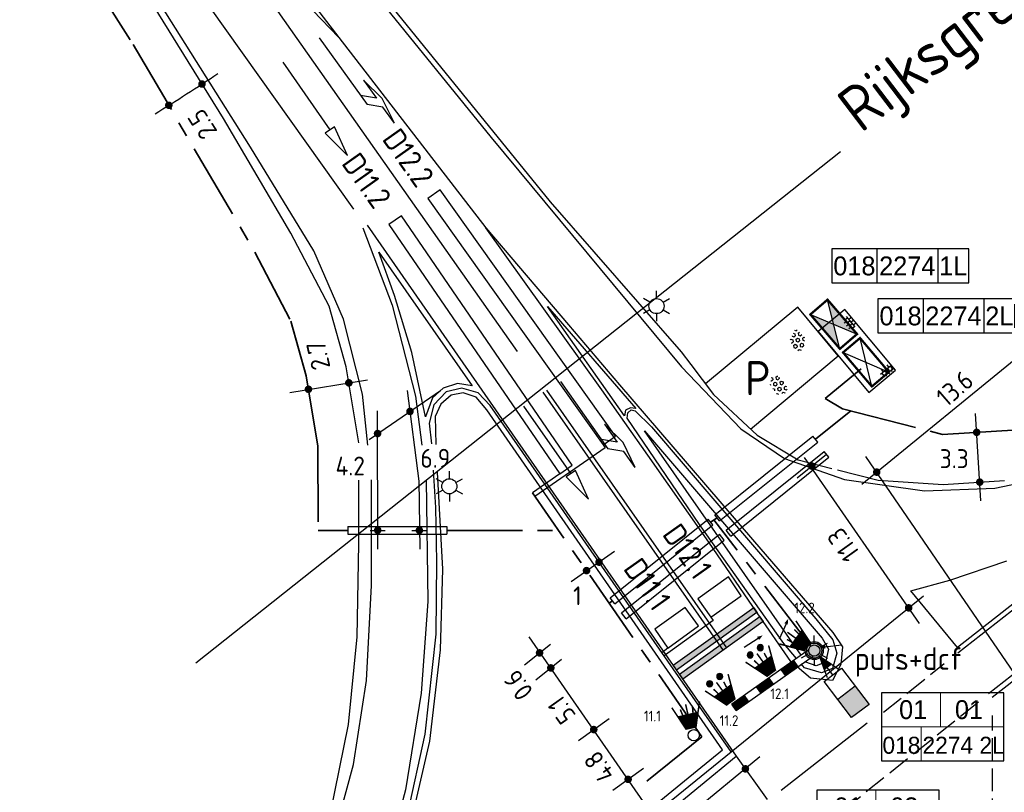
# Model space of a CAD drawing. Extents: x 237360 to 238772, y 446460 to 447476.
# Tile 6 of 14: x 238013 to 238144, y 447107 to 447209. Entities that reach past the tile are written whole.
import ezdxf
from ezdxf.enums import TextEntityAlignment as Align

# ---------------------------------------------------------------- set-up
doc = ezdxf.new("R2010")
doc.units = 0
doc.header["$MEASUREMENT"] = 0
doc.linetypes.add('VERFSTIP', pattern=[4, 3, -1])
doc.linetypes.add('VRI', pattern=[16, 10, -2, 2, -2])
doc.layers.get('0').update_dxf_attribs({"linetype": 'CONTINUOUS'})
doc.layers.add('kl-bs-bm_1000', color=8, linetype='CONTINUOUS', lineweight=25)
for name, color, linetype in [('kl-bs-ovkast', 12, 'CONTINUOUS'), ('kl-bs-vrikabel', 30, 'VRI'), ('kl-bs-vrikast', 34, 'CONTINUOUS'), ('kl-bs-vrilus', 34, 'CONTINUOUS'), ('kl-bs-vrimast', 34, 'CONTINUOUS'), ('kl-bs-vrimeubilair', 30, 'CONTINUOUS'), ('kl-bs-vrimntlbuis', 34, 'CONTINUOUS'), ('MAATVOERING', 252, 'CONTINUOUS'), ('MDI-XX-BANDEN', 253, 'CONTINUOUS'), ('MDI-XX-MARKERING', 253, 'CONTINUOUS'), ('MDI-XX-TERREINAFSCH', 253, 'CONTINUOUS'), ('MDI-XX-VERLICHTING', 2, 'CONTINUOUS'), ('MEUBILAIR', 7, 'CONTINUOUS')]:
    doc.layers.add(name, color=color, linetype=linetype)
doc.styles.add('ISO', font='ISO.shx', dxfattribs={"height": 0.7})
doc.styles.add('RTW_ISO', font='iso-rtw.shx')

# ---------------------------------------------------------------- blocks, each defined once
blk = doc.blocks.new('PIJLL')
at = {"layer": 'MDI-XX-MARKERING'}
for p, q in [((5.7, 1.05), (4, 0.75)), ((4, 0.75), (5.45, 0.75)), ((5.45, 0.75), (4.7, 0)), ((6.2, 0.75), (5.45, 0)), ((7.5, 0.75), (5.7, 1.05)), ((7.5, 0.75), (6.2, 0.75)), ((0, 0), (5.45, 0))]:
    blk.add_line(p, q, dxfattribs=at)
blk = doc.blocks.new('PIJL')
at = {"layer": 'MDI-XX-MARKERING'}
for p, q in [((0, 0), (5.45, 0)), ((7.5, 0), (5.45, 0.375)), ((5.45, 0.375), (5.45, -0.375)), ((5.45, -0.375), (7.5, 0))]:
    blk.add_line(p, q, dxfattribs=at)
blk = doc.blocks.new('*X8')
at = {"color": 0}
for p, q in [((237869.038, 446964), (237869.927, 446964)), ((237869.038, 446963.76), (237869.927, 446963.76)), ((237869.16, 446963.76), (237869.16, 446964)), ((237869.28, 446964), (237869.28, 446964.202)), ((237869.28, 446963.627), (237869.28, 446963.76)), ((237869.4, 446963.76), (237869.4, 446964)), ((237869.52, 446964), (237869.52, 446964.202)), ((237869.52, 446963.627), (237869.52, 446963.76)), ((237869.64, 446963.76), (237869.64, 446964)), ((237869.76, 446964), (237869.76, 446964.202)), ((237869.76, 446963.627), (237869.76, 446963.76)), ((237869.88, 446963.76), (237869.88, 446964))]:
    blk.add_line(p, q, dxfattribs=at)
blk = doc.blocks.new('*X7')
at = {"color": 0}
for p, q in [((390.5, 402.24), (391.5, 402.24)), ((390.5, 402.23), (391.5, 402.23)), ((390.5, 402.22), (391.5, 402.22)), ((390.5, 402.21), (391.5, 402.21)), ((390.5, 402.2), (391.5, 402.2)), ((390.5, 402.19), (391.5, 402.19)), ((390.5, 402.18), (391.5, 402.18)), ((390.5, 402.17), (391.5, 402.17)), ((390.5, 402.16), (391.5, 402.16)), ((390.5, 402.15), (391.5, 402.15)), ((390.5, 402.14), (391.5, 402.14)), ((390.5, 402.13), (391.5, 402.13)), ((390.5, 402.12), (391.5, 402.12)), ((390.5, 402.11), (391.5, 402.11)), ((390.5, 402.1), (391.5, 402.1)), ((390.5, 402.09), (391.5, 402.09)), ((390.5, 402.08), (391.5, 402.08)), ((390.5, 402.07), (391.5, 402.07)), ((390.5, 402.06), (391.5, 402.06)), ((390.5, 402.05), (391.5, 402.05)), ((390.5, 402.04), (391.5, 402.04)), ((390.5, 402.03), (391.5, 402.03)), ((390.5, 402.02), (391.5, 402.02)), ((392.5, 402.24), (393.5, 402.24)), ((392.5, 402.23), (393.5, 402.23)), ((392.5, 402.22), (393.5, 402.22)), ((392.5, 402.21), (393.5, 402.21)), ((392.5, 402.2), (393.5, 402.2)), ((392.5, 402.19), (393.5, 402.19)), ((392.5, 402.18), (393.5, 402.18)), ((392.5, 402.17), (393.5, 402.17)), ((392.5, 402.16), (393.5, 402.16)), ((392.5, 402.15), (393.5, 402.15)), ((392.5, 402.14), (393.5, 402.14)), ((392.5, 402.13), (393.5, 402.13)), ((392.5, 402.12), (393.5, 402.12)), ((392.5, 402.11), (393.5, 402.11)), ((392.5, 402.1), (393.5, 402.1)), ((392.5, 402.09), (393.5, 402.09)), ((392.5, 402.08), (393.5, 402.08)), ((392.5, 402.07), (393.5, 402.07)), ((392.5, 402.06), (393.5, 402.06)), ((392.5, 402.05), (393.5, 402.05)), ((392.5, 402.04), (393.5, 402.04)), ((392.5, 402.03), (393.5, 402.03)), ((392.5, 402.02), (393.5, 402.02)), ((394.5, 402.24), (395.5, 402.24)), ((394.5, 402.23), (395.5, 402.23)), ((394.5, 402.22), (395.5, 402.22)), ((394.5, 402.21), (395.5, 402.21)), ((394.5, 402.2), (395.5, 402.2)), ((394.5, 402.19), (395.5, 402.19)), ((394.5, 402.18), (395.5, 402.18)), ((394.5, 402.17), (395.5, 402.17)), ((394.5, 402.16), (395.5, 402.16)), ((394.5, 402.15), (395.5, 402.15)), ((394.5, 402.14), (395.5, 402.14)), ((394.5, 402.13), (395.5, 402.13)), ((394.5, 402.12), (395.5, 402.12)), ((394.5, 402.11), (395.5, 402.11)), ((394.5, 402.1), (395.5, 402.1)), ((394.5, 402.09), (395.5, 402.09)), ((394.5, 402.08), (395.5, 402.08)), ((394.5, 402.07), (395.5, 402.07)), ((394.5, 402.06), (395.5, 402.06)), ((394.5, 402.05), (395.5, 402.05)), ((394.5, 402.04), (395.5, 402.04)), ((394.5, 402.03), (395.5, 402.03)), ((394.5, 402.02), (395.5, 402.02)), ((390.5, 402.01), (391.5, 402.01)), ((390.5, 402), (391.5, 402)), ((390.5, 401.99), (391.5, 401.99)), ((390.5, 401.98), (391.5, 401.98)), ((390.5, 401.97), (391.5, 401.97)), ((390.5, 401.96), (391.5, 401.96)), ((390.5, 401.95), (391.5, 401.95)), ((390.5, 401.94), (391.5, 401.94)), ((390.5, 401.93), (391.5, 401.93)), ((390.5, 401.92), (391.5, 401.92)), ((390.5, 401.91), (391.5, 401.91)), ((390.5, 401.9), (391.5, 401.9)), ((390.5, 401.89), (391.5, 401.89)), ((390.5, 401.88), (391.5, 401.88)), ((390.5, 401.87), (391.5, 401.87)), ((390.5, 401.86), (391.5, 401.86)), ((390.5, 401.85), (391.5, 401.85)), ((390.5, 401.84), (391.5, 401.84)), ((390.5, 401.83), (391.5, 401.83)), ((390.5, 401.82), (391.5, 401.82)), ((390.5, 401.81), (391.5, 401.81)), ((390.5, 401.8), (391.5, 401.8)), ((390.5, 401.79), (391.5, 401.79)), ((390.5, 401.78), (391.5, 401.78)), ((390.5, 401.77), (391.5, 401.77)), ((390.5, 401.76), (391.5, 401.76)), ((392.5, 402.01), (393.5, 402.01)), ((392.5, 402), (393.5, 402)), ((392.5, 401.99), (393.5, 401.99)), ((392.5, 401.98), (393.5, 401.98)), ((392.5, 401.97), (393.5, 401.97)), ((392.5, 401.96), (393.5, 401.96)), ((392.5, 401.95), (393.5, 401.95)), ((392.5, 401.94), (393.5, 401.94)), ((392.5, 401.93), (393.5, 401.93)), ((392.5, 401.92), (393.5, 401.92)), ((392.5, 401.91), (393.5, 401.91)), ((392.5, 401.9), (393.5, 401.9)), ((392.5, 401.89), (393.5, 401.89)), ((392.5, 401.88), (393.5, 401.88)), ((392.5, 401.87), (393.5, 401.87)), ((392.5, 401.86), (393.5, 401.86)), ((392.5, 401.85), (393.5, 401.85)), ((392.5, 401.84), (393.5, 401.84)), ((392.5, 401.83), (393.5, 401.83)), ((392.5, 401.82), (393.5, 401.82)), ((392.5, 401.81), (393.5, 401.81)), ((392.5, 401.8), (393.5, 401.8)), ((392.5, 401.79), (393.5, 401.79)), ((392.5, 401.78), (393.5, 401.78)), ((392.5, 401.77), (393.5, 401.77)), ((392.5, 401.76), (393.5, 401.76)), ((394.5, 402.01), (395.5, 402.01)), ((394.5, 402), (395.5, 402)), ((394.5, 401.99), (395.5, 401.99)), ((394.5, 401.98), (395.5, 401.98)), ((394.5, 401.97), (395.5, 401.97)), ((394.5, 401.96), (395.5, 401.96)), ((394.5, 401.95), (395.5, 401.95)), ((394.5, 401.94), (395.5, 401.94)), ((394.5, 401.93), (395.5, 401.93)), ((394.5, 401.92), (395.5, 401.92)), ((394.5, 401.91), (395.5, 401.91)), ((394.5, 401.9), (395.5, 401.9)), ((394.5, 401.89), (395.5, 401.89)), ((394.5, 401.88), (395.5, 401.88)), ((394.5, 401.87), (395.5, 401.87)), ((394.5, 401.86), (395.5, 401.86)), ((394.5, 401.85), (395.5, 401.85)), ((394.5, 401.84), (395.5, 401.84)), ((394.5, 401.83), (395.5, 401.83)), ((394.5, 401.82), (395.5, 401.82)), ((394.5, 401.81), (395.5, 401.81)), ((394.5, 401.8), (395.5, 401.8)), ((394.5, 401.79), (395.5, 401.79)), ((394.5, 401.78), (395.5, 401.78)), ((394.5, 401.77), (395.5, 401.77)), ((394.5, 401.76), (395.5, 401.76))]:
    blk.add_line(p, q, dxfattribs=at)
blk = doc.blocks.new('VKin-mtr')
at = {"linetype": 'Continuous'}
h = blk.add_hatch(color=0, dxfattribs=at)
h.paths.add_polyline_path([(-1.5, 0), (-3, 3), (-3, -3)])
h.paths.add_polyline_path([(0, 3), (-1.5, 0), (0, -3)])
at = {"color": 0, "linetype": 'Continuous'}
for p, q in [((0, -3), (-3, 3)), ((0, 3), (-3, -3))]:
    blk.add_line(p, q, dxfattribs=at)
at = {"color": 0, "linetype": 'Continuous', "const_width": 0.3}
blk.add_lwpolyline([(0, 3), (0, -3), (-3, -3), (-3, 3)], close=True, dxfattribs=at)
blk = doc.blocks.new('Kastnr')
for p, q in [((-1.72, 0), (-1.72, -3.6)), ((4.71, 0), (4.71, -3.6))]:
    blk.add_line(p, q)
blk.add_lwpolyline([(-6.5, -3.6), (8, -3.6), (8, 0), (-6.5, 0)], close=True)
at = {"style": 'RTW_ISO'}
for tag, p in [('WEGNR', (-4.11, -1.8)), ('HECTOMETR', (1.49, -1.8)), ('VOLGNR', (6.35, -1.8))]:
    blk.add_attdef(tag, text='', height=2, dxfattribs=at).set_placement(p, align=Align.MIDDLE_CENTER)
blk = doc.blocks.new('VKex-mtr')
at = {"color": 0, "linetype": 'Continuous'}
blk.add_line((6, -6), (0, 6), dxfattribs=at)
blk.add_line((6, 6), (0, -6))
at = {"color": 0, "linetype": 'Continuous', "const_width": 0.6}
blk.add_lwpolyline([(6, 6), (6, -6), (0, -6), (0, 6)], close=True, dxfattribs=at)
blk = doc.blocks.new('Lantaarn_rood')
at = {"flags": 128}
blk.add_lwpolyline([(0, 0, 1.5, 3, 0), (2, 0, 3, 3, 0)], format="xyseb", dxfattribs=at)
at = {"const_width": 0.2, "flags": 128}
for points in [[(1.97, 1.38), (3.28, 1.88)], [(2, 0.7), (2.8, 0.81)], [(2, 0), (3.31, 0)], [(1.96, -1.38), (3.28, -1.88)], [(2, -0.7), (2.79, -0.84)]]:
    blk.add_lwpolyline(points, dxfattribs=at)
at = {"style": 'RTW_ISO'}
blk.add_attdef('LANTAARN_NR', (-13.48, -5.06), '', height=2.5, dxfattribs=at)
blk = doc.blocks.new('R_pijl')
at = {"flags": 128}
blk.add_lwpolyline([(-1.82, 0, 0, 0.5, 0), (-1.09, 0, 0.73, 0.73, 0)], format="xyseb", dxfattribs=at)
blk.add_lwpolyline([(-1.1, 0), (1.1, 0)])
blk = doc.blocks.new('Lantaarn_2rood')
h = blk.add_hatch(color=256)
edge = h.paths.add_edge_path()
edge.add_arc((3.69, 0.81), 0.4, 0, 360)
h = blk.add_hatch(color=256)
edge = h.paths.add_edge_path()
edge.add_arc((3.69, -0.84), 0.4, 0, 360)
at = {"flags": 128}
blk.add_lwpolyline([(0, 0, 1.5, 3, 0), (2, 0, 3, 3, 0)], format="xyseb", dxfattribs=at)
at = {"const_width": 0.2, "flags": 128}
for points in [[(1.97, 1.38), (3.28, 1.88)], [(2, 0.7), (2.8, 0.81)], [(2, 0), (3.31, 0)], [(1.96, -1.38), (3.28, -1.88)], [(2, -0.7), (2.79, -0.84)]]:
    blk.add_lwpolyline(points, dxfattribs=at)
for centre in [(3.69, 0.81), (3.69, -0.84)]:
    blk.add_circle(centre, 0.4)
at = {"style": 'RTW_ISO'}
blk.add_attdef('LANTAARN_NR', (-13.48, -5.92), '', height=2.5, dxfattribs=at)
blk = doc.blocks.new('SOX_090W')
blk.add_hatch(color=256).paths.add_polyline_path([(5.64, 1.16), (5.64, -1.16), (8.04, -1.16), (8.04, 1.16)])
for p, q in [((5.64, 1.16), (5.64, -1.16)), ((3.24, 0), (0.96, 0))]:
    blk.add_line(p, q)
blk.add_lwpolyline([(3.24, 1.16), (8.04, 1.16), (8.04, -1.16), (3.24, -1.16)], close=True)
blk = doc.blocks.new('alu_10m')
blk.add_hatch(color=256).paths.add_polyline_path([(0.96, 0, 1), (-0.96, 0, 1)])
blk.add_circle((0, 0), 0.958)
blk = doc.blocks.new('ltmastnr')
at = {"lineweight": 18}
for p, q in [((0.75, 0), (0.75, -3.6)), ((-5.48, -3.6), (7.48, -3.6)), ((-1.28, -3.6), (-1.28, -7.2))]:
    blk.add_line(p, q, dxfattribs=at)
at = {"color": 0}
blk.add_lwpolyline([(-5.48, -7.2), (7.48, -7.2), (7.48, 0), (-5.48, 0)], close=True, dxfattribs=at)
at = {"lineweight": 18, "style": 'RTW_ISO'}
for tag, height, p in [('GROEPNR', 2.5, (-2.35, -1.8)), ('MASTNR', 2.5, (3.38, -1.8)), ('WEGNR', 1.75, (-3.38, -5.4)), ('KASTNR', 1.75, (3.1, -5.4))]:
    blk.add_attdef(tag, text='', height=height, dxfattribs=at).set_placement(p, align=Align.MIDDLE_CENTER)

msp = doc.modelspace()

# ---------------------------------------------------------------- hatches: boundary and pattern name
at = {"layer": 'MDI-XX-MARKERING'}
h = msp.add_hatch(color=8, dxfattribs=at)
h.paths.add_polyline_path([(238111.64, 447129.77), (238100.99, 447122.13), (238100.56, 447122.75), (238111.2, 447130.39)])
edge = h.paths.add_edge_path()
edge.add_line((238110.8, 447130.97), (238100.15, 447123.33))
edge.add_line((238110.37, 447131.59), (238099.72, 447123.94))
edge.add_line((238099.72, 447123.94), (238100.15, 447123.33))
edge.add_line((238110.37, 447131.59), (238110.82, 447130.94))
msp.add_hatch(color=8, dxfattribs=at).paths.add_polyline_path([(238110.37, 447131.59), (238099.72, 447123.94), (238100.15, 447123.33), (238110.8, 447130.97)])

# ---------------------------------------------------------------- linework, layer by layer
at = {"color": 7}
msp.add_line((238121.86, 447191.96), (238036.54, 447124.27), dxfattribs=at)
at = {"color": 0}
for p, q in [((238115.6, 447167.94, 44.32), (238115.83, 447167.85, 44.32)), ((238115.78, 447168.33, 44.32), (238115.98, 447168.25, 44.32)), ((238115.83, 447167.85, 44.32), (238115.87, 447167.6, 44.32)), ((238115.98, 447168.25, 44.32), (238116.13, 447168.38, 44.32)), ((238116.26, 447167.92, 44.32), (238116.43, 447168.06, 44.32)), ((238116.26, 447167.92, 44.32), (238116.3, 447167.67, 44.32)), ((238116.3, 447167.67, 44.32), (238116.53, 447167.59, 44.32)), ((238116.53, 447167.59, 44.32), (238116.72, 447167.74, 44.32)), ((238116.72, 447167.75, 44.32), (238116.72, 447167.75, 44.32)), ((238115.2, 447167.05, 44.32), (238115.29, 447167.13, 44.32)), ((238115.29, 447167.13, 44.32), (238115.53, 447167.04, 44.32)), ((238115.35, 447166.64, 44.32), (238115.37, 447166.63, 44.32)), ((238115.37, 447166.63, 44.32), (238115.57, 447166.79, 44.32)), ((238115.44, 447167.57, 44.32), (238115.44, 447167.53, 44.32)), ((238115.44, 447167.53, 44.32), (238115.68, 447167.44, 44.32)), ((238115.53, 447167.04, 44.32), (238115.57, 447166.79, 44.32)), ((238115.65, 447166.3, 44.32), (238115.84, 447166.46, 44.32)), ((238115.68, 447167.44, 44.32), (238115.87, 447167.6, 44.32)), ((238115.84, 447166.46, 44.32), (238116.08, 447166.37, 44.32)), ((238115.95, 447167.11, 44.32), (238116.15, 447167.27, 44.32)), ((238115.95, 447167.11, 44.32), (238115.99, 447166.86, 44.32)), ((238115.99, 447166.86, 44.32), (238116.23, 447166.78, 44.32)), ((238116.08, 447166.37, 44.32), (238116.12, 447166.12, 44.32)), ((238116.15, 447167.27, 44.32), (238116.38, 447167.18, 44.32)), ((238116.23, 447166.78, 44.32), (238116.42, 447166.93, 44.32)), ((238116.38, 447167.18, 44.32), (238116.42, 447166.93, 44.32)), ((238116.5, 447166.44, 44.32), (238116.7, 447166.6, 44.32)), ((238116.5, 447166.44, 44.32), (238116.54, 447166.19, 44.32)), ((238116.7, 447166.6, 44.32), (238116.93, 447166.51, 44.32)), ((238116.81, 447167.25, 44.32), (238117, 447167.41, 44.32)), ((238116.81, 447167.25, 44.32), (238116.85, 447167.01, 44.32)), ((238116.85, 447167.01, 44.32), (238117.08, 447166.92, 44.32)), ((238116.93, 447166.51, 44.32), (238116.97, 447166.27, 44.32)), ((238117, 447167.41, 44.32), (238117.07, 447167.38, 44.32)), ((238115.65, 447166.3, 44.32), (238115.69, 447166.05, 44.32)), ((238115.69, 447166.05, 44.32), (238115.92, 447165.96, 44.32)), ((238115.92, 447165.96, 44.32), (238116.12, 447166.12, 44.32)), ((238116.2, 447165.63, 44.32), (238116.39, 447165.79, 44.32)), ((238116.39, 447165.79, 44.32), (238116.63, 447165.7, 44.32)), ((238116.54, 447166.19, 44.32), (238116.78, 447166.11, 44.32)), ((238116.78, 447166.11, 44.32), (238116.97, 447166.27, 44.32)), ((238112.55, 447161.19, 44.32), (238112.57, 447161.07, 44.32)), ((238112.62, 447161.65, 44.32), (238112.7, 447161.62, 44.32)), ((238112.69, 447162.09, 44.32), (238112.85, 447162.03, 44.32)), ((238112.7, 447161.62, 44.32), (238112.89, 447161.78, 44.32)), ((238112.85, 447162.03, 44.32), (238112.89, 447161.78, 44.32)), ((238112.97, 447161.29, 44.32), (238113.16, 447161.45, 44.32)), ((238112.97, 447161.29, 44.32), (238113.01, 447161.04, 44.32)), ((238113.16, 447161.45, 44.32), (238113.4, 447161.36, 44.32)), ((238113.28, 447162.1, 44.32), (238113.47, 447162.26, 44.32)), ((238113.28, 447162.1, 44.32), (238113.32, 447161.85, 44.32)), ((238113.32, 447161.85, 44.32), (238113.55, 447161.77, 44.32)), ((238113.4, 447161.36, 44.32), (238113.44, 447161.11, 44.32)), ((238113.47, 447162.26, 44.32), (238113.56, 447162.23, 44.32)), ((238113.55, 447161.77, 44.32), (238113.74, 447161.93, 44.32)), ((238113.71, 447162.12, 44.32), (238113.74, 447161.93, 44.32)), ((238113.83, 447161.43, 44.32), (238114.02, 447161.59, 44.32)), ((238113.83, 447161.43, 44.32), (238113.87, 447161.19, 44.32)), ((238113.87, 447161.19, 44.32), (238114.1, 447161.1, 44.32)), ((238114.02, 447161.59, 44.32), (238114.25, 447161.5, 44.32)), ((238114.1, 447161.1, 44.32), (238114.29, 447161.26, 44.32)), ((238114.25, 447161.5, 44.32), (238114.29, 447161.26, 44.32)), ((238112.89, 447160.63, 44.32), (238113.09, 447160.55, 44.32)), ((238113.01, 447161.04, 44.32), (238113.25, 447160.96, 44.32)), ((238113.1, 447160.55, 44.32), (238113.14, 447160.3, 44.32)), ((238113.13, 447160.3, 44.32), (238113.14, 447160.3, 44.32)), ((238113.25, 447160.96, 44.32), (238113.44, 447161.11, 44.32)), ((238113.38, 447159.95, 44.32), (238113.41, 447159.97, 44.32)), ((238113.41, 447159.97, 44.32), (238113.65, 447159.88, 44.32)), ((238113.52, 447160.62, 44.32), (238113.72, 447160.78, 44.32)), ((238113.52, 447160.62, 44.32), (238113.56, 447160.38, 44.32)), ((238113.56, 447160.38, 44.32), (238113.8, 447160.29, 44.32)), ((238113.65, 447159.88, 44.32), (238113.65, 447159.86, 44.32)), ((238113.72, 447160.78, 44.32), (238113.95, 447160.69, 44.32)), ((238113.8, 447160.29, 44.32), (238113.99, 447160.45, 44.32)), ((238113.95, 447160.69, 44.32), (238113.99, 447160.45, 44.32)), ((238114.07, 447159.95, 44.32), (238114.27, 447160.11, 44.32)), ((238114.07, 447159.95, 44.32), (238114.08, 447159.94, 44.32)), ((238114.27, 447160.11, 44.32), (238114.5, 447160.02, 44.32)), ((238114.38, 447160.76, 44.32), (238114.57, 447160.92, 44.32)), ((238114.38, 447160.76, 44.32), (238114.42, 447160.52, 44.32)), ((238114.42, 447160.52, 44.32), (238114.65, 447160.43, 44.32)), ((238114.5, 447160.02, 44.32), (238114.5, 447160.01, 44.32)), ((238114.57, 447160.92, 44.32), (238114.73, 447160.86, 44.32)), ((238114.65, 447160.43, 44.32), (238114.78, 447160.54, 44.32))]:
    msp.add_line(p, q, dxfattribs=at)
for p, q in [((238117.28, 447125.75), (238117.65, 447126.01)), ((238117.28, 447125.75), (238107.48, 447118.83)), ((238108.05, 447118.01), (238117.86, 447124.93)), ((238117.86, 447124.93), (238118.22, 447125.19)), ((238114.59, 447122.63), (238114.01, 447123.44)), ((238115.65, 447124.6), (238116.22, 447123.78)), ((238112.38, 447122.29), (238112.95, 447121.47)), ((238111.32, 447120.32), (238110.74, 447121.13)), ((238109.11, 447119.98), (238109.69, 447119.16)), ((238108.05, 447118.01), (238107.48, 447118.83))]:
    msp.add_line(p, q)
msp.add_circle((238118.38, 447125.92), 0.75)
at = {"layer": 'kl-bs-bm_1000'}
for p, q in [((238124.7, 447147.95, 44.06), (238149.87, 447168.52, 44.27)), ((238064.52, 447160.37, 43.92), (238066.05, 447148.35, 43.85)), ((238060.61, 447139.34, 43.72), (238060.59, 447157.67, 43.72)), ((238140.44, 447145.73, 44.04), (238139.72, 447157.3, 44.04)), ((238132.32, 447129.52, 88.2), (238117.1, 447151.48, 88.12)), ((238156.69, 447105.62, 44.46), (238125.23, 447151.61, 44.46)), ((238066.04, 447148.46, 43.85), (238066.16, 447139.34, 43.86)), ((238059.61, 447141.84), (238061.61, 447141.84)), ((238065.13, 447141.84), (238067.13, 447141.84)), ((238086.19, 447135.08, 44.15), (238091.93, 447139.07, 44.15)), ((238107.39, 447112.53, 44.15), (238132.84, 447133.16, 44.29)), ((238098.14, 447102.54, 44.46), (238080.67, 447127.75, 44.36)), ((238080.05, 447124.05, 88.29), (238083.46, 447126.79, 88.29)), ((238081.55, 447122.06, 88.29), (238084.95, 447124.8, 88.29)), ((238091.22, 447116.91, 43.49), (238087.16, 447113.99, 43.44)), ((238111.18, 447111.88, 44.25), (238078.82, 447085.19, 44.15)), ((238095.77, 447110.33, 43.49), (238091.71, 447107.41, 43.44))]:
    msp.add_line(p, q, dxfattribs=at)
at = {"layer": 'kl-bs-bm_1000', "const_width": 0.5}
for points, elevation in [([(238037.1, 447200.91, 1), (238037.6, 447200.91, 1)], 43.61), ([(238139.63, 447154.81, 1), (238140.13, 447154.81, 1)], 44.04), ([(238117.82, 447150.34, 1), (238118.32, 447150.34, 1)], 43.91), ([(238126.4, 447149.54, 1), (238126.9, 447149.54, 1)], 44.07), ([(238140.04, 447148.22, 1), (238140.54, 447148.22, 1)], 44.04), ([(238087.99, 447136.51, 1), (238088.49, 447136.51, 1)], 44.15), ([(238081.78, 447125.62, 1), (238082.28, 447125.62, 1)], 44.38), ([(238083.27, 447123.63, 1), (238083.77, 447123.63, 1)], 44.38)]:
    msp.add_lwpolyline(points, format="xyb", close=True, dxfattribs=dict(at, elevation=elevation))
for points in [[(238032.71, 447198.1, 1), (238033.21, 447198.1, 1)], [(238056.54, 447161.36, 1), (238057.04, 447161.36, 1)], [(238051.19, 447160.51, 1), (238051.69, 447160.51, 1)], [(238064.63, 447157.58, 1), (238065.13, 447157.58, 1)], [(238060.34, 447154.65, 1), (238060.84, 447154.65, 1)], [(238060.36, 447141.85, 1), (238060.86, 447141.85, 1)], [(238065.87, 447141.84, 1), (238066.37, 447141.84, 1)], [(238089.65, 447137.63, 1), (238090.15, 447137.63, 1)], [(238088.95, 447115.47, 1), (238089.45, 447115.47, 1)], [(238109.02, 447110.27, 1), (238109.52, 447110.27, 1)], [(238093.5, 447108.88, 1), (238094, 447108.88, 1)]]:
    msp.add_lwpolyline(points, format="xyb", close=True, dxfattribs=at)
at = {"layer": 'kl-bs-bm_1000'}
for points, elevation in [([(238048.99, 447160.09), (238059.25, 447161.78)], 43.69), ([(238116.12, 447148.79), (238120.02, 447151.92)], 87.82)]:
    msp.add_lwpolyline(points, dxfattribs=dict(at, elevation=elevation))
msp.add_lwpolyline([(238059.46, 447153.87), (238068.93, 447160.36)], dxfattribs=at)
msp.add_arc((237839.79, 447503.86, 43.61), 361.67, 301.942, 303.508, dxfattribs=at)
at = {"layer": 'kl-bs-vrikabel', "lineweight": 35}
for p, q in [((238119.84, 447159.29, 286.03), (238124.57, 447163.21)), ((238119.84, 447159.29, 43.95), (238122.1, 447157.94, 43.95)), ((238122.1, 447157.94, 43.92), (238135.37, 447154.53, 43.82)), ((238135.37, 447154.53, 43.99), (238150.03, 447155.44, 44.16)), ((238052.69, 447152.97, 43.72), (238052.71, 447141.84, 43.72)), ((238103.5, 447114.53, 44.15), (238081.09, 447146.81, 44.15)), ((238104.65, 447142.94, 43.91), (238105.55, 447143.48, 43.91)), ((238117.95, 447126.53), (238105.1, 447143.21, 43.91)), ((238052.71, 447141.84), (238056.65, 447141.84)), ((238069.76, 447141.84), (238084.39, 447141.84)), ((238091.67, 447132.52, 43.91), (238091.22, 447132.21, 43.91)), ((238103.5, 447114.53, 44.15), (238096.22, 447108.63, 44.15)), ((238102.89, 447114.03, 44.15), (238102.84, 447114.1, 44.15))]:
    msp.add_line(p, q, dxfattribs=at)
for points, elevation in [([(238022.5, 447215.22), (238028.24, 447206.15), (238044.34, 447178.67)], 43.57), ([(238044.34, 447178.67), (238049.12, 447169.51)], 43.53), ([(238049.12, 447169.51), (238051.16, 447162.29)], 43.64), ([(238051.16, 447162.29), (238052.69, 447152.97)], 43.68), ([(238118.53, 447153.9), (238123.21, 447157.66)], 43.91)]:
    msp.add_lwpolyline(points, dxfattribs=dict(at, elevation=elevation))
at = {"layer": 'kl-bs-vrilus'}
for p, q in [((238068.87, 447186.91), (238067.24, 447185.75)), ((238092.06, 447154.32), (238068.87, 447186.91)), ((238067.24, 447185.75), (238090.43, 447153.16)), ((238063.75, 447183.46), (238062.1, 447182.33)), ((238086.36, 447150.46), (238063.75, 447183.46)), ((238062.1, 447182.33), (238084.71, 447149.33)), ((238090.43, 447153.16), (238092.06, 447154.32)), ((238090.72, 447152.75), (238081.42, 447146.33)), ((238090.43, 447153.16), (238090.72, 447152.75)), ((238084.71, 447149.33), (238086.36, 447150.46)), ((238084.71, 447149.33), (238081.09, 447146.81)), ((238107.04, 447135.67), (238102.96, 447132.78)), ((238108.69, 447133.18), (238107.04, 447135.67)), ((238102.96, 447132.78), (238104.69, 447130.33)), ((238104.69, 447130.33), (238108.69, 447133.18)), ((238101.31, 447131.63), (238097.3, 447128.74)), ((238103.07, 447129.2), (238101.31, 447131.63)), ((238104.99, 447129.91), (238098.51, 447125.24)), ((238104.69, 447130.33), (238104.99, 447129.91)), ((238097.3, 447128.74), (238099.02, 447126.26)), ((238099.02, 447126.26), (238103.07, 447129.2)), ((238099.02, 447126.26), (238098.21, 447125.64))]:
    msp.add_line(p, q, dxfattribs=at)
at = {"layer": 'kl-bs-vrimeubilair'}
msp.add_lwpolyline([(238118.9, 447125.4, 0, 1.43, 0), (238120.23, 447123.7, 1.43, 1.43, 0)], format="xyseb", dxfattribs=at)
at = {"layer": 'kl-bs-vrimeubilair', "const_width": 0.179}
for points in [[(238119.73, 447123.34), (238120.12, 447122.34)], [(238120.71, 447124.07), (238121.6, 447123.45)]]:
    msp.add_lwpolyline(points, dxfattribs=at)
at = {"layer": 'kl-bs-vrimntlbuis'}
for p, q in [((238105.24, 447143.87, 43.91), (238118.21, 447154.29, 43.91)), ((238105.86, 447143.09, 43.91), (238118.84, 447153.51, 43.91)), ((238106.73, 447141.87, 43.91), (238119.71, 447152.29, 43.91)), ((238107.36, 447141.09, 43.91), (238120.33, 447151.51, 43.91)), ((238091.36, 447132.91, 43.91), (238104.33, 447143.33, 43.91)), ((238104.96, 447142.55, 43.91), (238104.33, 447143.33, 43.91)), ((238105.86, 447143.09, 43.91), (238105.24, 447143.87, 43.91)), ((238056.65, 447142.34), (238069.76, 447142.34)), ((238056.65, 447142.34), (238056.65, 447141.34)), ((238069.76, 447142.34), (238069.76, 447141.34)), ((238091.98, 447132.13, 43.91), (238104.96, 447142.55, 43.91)), ((238107.36, 447141.09, 43.91), (238106.73, 447141.87, 43.91)), ((238056.65, 447141.34), (238069.76, 447141.34)), ((238092.85, 447130.92, 43.91), (238105.83, 447141.34, 43.91)), ((238093.48, 447130.14, 43.91), (238106.45, 447140.56, 43.91)), ((238106.45, 447140.56, 43.91), (238105.83, 447141.34, 43.91)), ((238091.98, 447132.13, 43.91), (238091.36, 447132.91, 43.91)), ((238093.48, 447130.14, 43.91), (238092.85, 447130.92, 43.91))]:
    msp.add_line(p, q, dxfattribs=at)
at = {"layer": 'kl-bs-vrimntlbuis', "elevation": 43.91}
for points in [[(238118.84, 447153.51), (238118.21, 447154.29)], [(238120.33, 447151.51), (238119.71, 447152.29)]]:
    msp.add_lwpolyline(points, dxfattribs=at)
at = {"layer": 'MAATVOERING', "const_width": 0.5}
msp.add_lwpolyline([(238130.63, 447131.58, 1), (238131.13, 447131.58, 1)], format="xyb", close=True, dxfattribs=at)
at = {"layer": 'MDI-XX-BANDEN'}
for p, q in [((238071.92, 447160.03, 44.18), (238070.35, 447159.73, 44.18)), ((238073.62, 447159.46, 44.22), (238071.92, 447160.03, 44.18)), ((238068.96, 447158.56, 44.18), (238068.23, 447156.89, 44.18)), ((238070.35, 447159.73, 44.18), (238068.96, 447158.56, 44.18)), ((238075.06, 447157.79, 44.27), (238073.62, 447159.46, 44.22)), ((238106.25, 447112.78, 44.45), (238075.06, 447157.79, 44.27)), ((238068.23, 447156.89, 44.18), (238068.31, 447153.19, 44.18)), ((238095.92, 447155.02, 44.58), (238119.43, 447127.57, 44.69)), ((238116.65, 447125.3, 44.64), (238095.92, 447155.02, 44.58)), ((238068.49, 447149.56), (238069.17, 447136.72, 44.18)), ((238069.17, 447136.72, 44.18), (238068.88, 447126.03, 44.14)), ((238119.43, 447127.57, 44.69), (238120.28, 447126.11, 44.68)), ((238068.88, 447126.03, 44.14), (238067.46, 447113.93, 44.14)), ((238120.28, 447126.11, 44.68), (238119.88, 447124.38, 44.68)), ((238117.27, 447124.41, 44.64), (238117.2, 447124.51, 44.64)), ((238118.64, 447123.9, 44.68), (238117.27, 447124.41, 44.64)), ((238119.88, 447124.38, 44.68), (238118.64, 447123.9, 44.68)), ((238067.46, 447113.93, 44.14), (238064.87, 447102.8, 44.17)), ((238063.6, 447078.09, 44.2), (238106.25, 447112.78, 44.45))]:
    msp.add_line(p, q, dxfattribs=at)
at = {"layer": 'MDI-XX-MARKERING'}
for p, q in [((238051.19, 447223.94, 43.71), (238075.61, 447193.85, 43.84)), ((238043.79, 447192.54, 43.61), (238026.69, 447219.68, 43.69)), ((238055.48, 447207.09, 44.07), (238074.93, 447181.9, 44.02)), ((238075.61, 447193.85, 43.84), (238100.83, 447163.47, 43.81)), ((238052.14, 447178.84, 43.78), (238043.79, 447192.54, 43.61)), ((238059.22, 447182.23, 43.96), (238108.06, 447111.95, 44.14)), ((238058.62, 447181.88, 43.9), (238062.5, 447171.64, 43.84)), ((238074.93, 447181.9, 44.02), (238085.84, 447169.05, 44.17)), ((238090.26, 447160.43, 44.15), (238074.93, 447181.9, 44.02)), ((238056.08, 447169.8, 43.77), (238052.14, 447178.84, 43.78)), ((238062.5, 447171.64, 43.84), (238065.63, 447159.62, 43.92)), ((238058.61, 447159.87, 43.72), (238056.08, 447169.8, 43.77)), ((238085.84, 447169.05, 44.17), (238092.6, 447161.09, 44.16)), ((238100.83, 447163.47, 43.81), (238108.66, 447155.28, 44.01)), ((238059.3, 447153.11, 43.72), (238058.61, 447159.87, 43.72)), ((238082.46, 447160.11, 44.08), (238106.31, 447125.95, 44.12)), ((238106.82, 447126.28, 44.12), (238083, 447160.38, 44.11)), ((238096.36, 447151.77, 44.15), (238090.26, 447160.43, 44.15)), ((238092.6, 447161.09, 44.16), (238099.66, 447152.91, 44.16)), ((238065.63, 447159.62, 43.92), (238066.45, 447153.12)), ((238079.91, 447158.28, 44.02), (238086.15, 447149.34, 44.02)), ((238108.66, 447155.28, 44.01), (238114.44, 447151.37, 44.02)), ((238099.66, 447152.91, 44.16), (238110.46, 447140.33, 44.19)), ((238104.45, 447140.28, 44.15), (238096.36, 447151.77, 44.15)), ((238114.44, 447151.37, 44.02), (238122.39, 447148.59, 44.03)), ((238086.77, 447149.77, 44.02), (238085.54, 447148.91, 44.02)), ((238088.5, 447145.98, 44.02), (238086.77, 447149.77, 44.02)), ((238059.8, 447134.52, 43.72), (238059.78, 447148.51, 43.72)), ((238067.04, 447148.47, 43.85), (238067.25, 447132.43, 43.86)), ((238085.54, 447148.91, 44.02), (238088.5, 447145.98, 44.02)), ((238122.39, 447148.59, 44.03), (238132.96, 447147.09, 44.11)), ((238142.29, 447147.42, 44.17), (238150.83, 447149.19, 44.21)), ((238132.96, 447147.09, 44.11), (238142.29, 447147.42, 44.17)), ((238110.82, 447130.94, 44.15), (238104.45, 447140.28, 44.15)), ((238110.46, 447140.33, 44.19), (238120.85, 447128.3, 44.13)), ((238156.75, 447141.56, 44.41), (238137.35, 447126.35, 44.4)), ((238137.37, 447125.64, 44.39), (238157.12, 447141.1, 44.51)), ((238136.34, 447135.23, 44.3), (238143.89, 447137.8, 44.38)), ((238131.18, 447133.83, 44.11), (238136.34, 447135.23, 44.3)), ((238141.44, 447120.25, 44.47), (238161.29, 447135.77, 44.56)), ((238161.72, 447135.2, 44.6), (238141.94, 447119.7, 44.5)), ((238059.14, 447121.98, 43.71), (238059.8, 447134.52, 43.72)), ((238137.35, 447126.35, 44.4), (238131.18, 447133.83, 44.11)), ((238067.25, 447132.43, 43.86), (238066.34, 447120.28, 43.82)), ((238110.37, 447131.59, 43.76), (238110.82, 447130.94, 44.15)), ((238110.37, 447131.59, 43.76), (238110.8, 447130.97, 43.76)), ((238115.27, 447124.49, 44.27), (238110.82, 447130.94, 44.15)), ((238111.2, 447130.39, 44.21), (238111.64, 447129.77, 44.21)), ((238120.85, 447128.3, 44.13), (238122.1, 447126.41, 44.27)), ((238122.1, 447126.41, 44.27), (238121.92, 447124.09, 44.27)), ((238099.72, 447123.94, 43.62), (238100.15, 447123.33, 43.62)), ((238115.36, 447124.41, 44.27), (238115.27, 447124.49, 44.27)), ((238117.87, 447122.26, 44.27), (238116.11, 447123.76, 44.27)), ((238121.92, 447124.09, 44.27), (238120.81, 447121.98, 44.28)), ((238100.56, 447122.75, 44.07), (238100.99, 447122.13, 44.07)), ((238120.81, 447121.98, 44.28), (238117.87, 447122.26, 44.27)), ((238057.4, 447110.85, 43.63), (238059.14, 447121.98, 43.71)), ((238066.34, 447120.28, 43.82), (238064.28, 447107.49, 43.88)), ((238114, 447107.47, 44.2), (238125.4, 447116.34, 44.24)), ((238062.17, 447074.39, 44), (238108.06, 447111.95, 44.14)), ((238108.06, 447111.95, 44.14), (238112.15, 447106.2, 44.24)), ((238054.07, 447098.67, 43.6), (238057.4, 447110.85, 43.63)), ((238064.28, 447107.49, 43.88), (238061.01, 447095.28, 43.89))]:
    msp.add_line(p, q, dxfattribs=at)
at = {"layer": 'MDI-XX-MARKERING', "color": 8}
for p, q in [((238110.37, 447131.59, 43.76), (238099.72, 447123.94, 43.62)), ((238110.8, 447130.97, 43.76), (238100.15, 447123.33, 43.62)), ((238111.2, 447130.39, 44.21), (238100.56, 447122.75, 44.07)), ((238111.64, 447129.77, 44.21), (238100.99, 447122.13, 44.07))]:
    msp.add_line(p, q, dxfattribs=at)
at = {"layer": 'MDI-XX-MARKERING', "linetype": 'VERFSTIP'}
for p, q in [((238127.53, 447117.76, 44.5), (238135.59, 447124.21, 44.55)), ((238140.1, 447119.09, 44.62), (238111.06, 447095.83, 44.33)), ((238141.95, 447071.33, 44.3), (238141.96, 447117.31, 44.62))]:
    msp.add_line(p, q, dxfattribs=at)
at = {"layer": 'MDI-XX-MARKERING'}
for points in [[(238018.52, 447251.04, 43.79), (238020.37, 447252.63, 43.77), (238055.48, 447207.09, 44.07), (238037.21, 447226.08, 43.88), (238034.3, 447229.19, 43.88), (238032.22, 447231.73, 43.89), (238020.97, 447247.59, 43.8), (238018.52, 447251.04, 43.79)], [(238013.22, 447246.47, 43.54), (238057.4, 447184.34, 43.92)], [(238037.13, 447225.16, 43.8), (238079.06, 447165.53, 44.14)], [(238066.92, 447156.86, 43.93), (238065.14, 447165.36, 43.93), (238062.85, 447172.94, 43.93), (238060.76, 447178.68, 43.93), (238073.1, 447160.96, 44.02), (238071.18, 447161.26, 44.01), (238069.27, 447160.66, 43.98), (238067.85, 447159.39, 43.98), (238066.92, 447156.86, 43.93)], [(238083.08, 447171.47, 44.1), (238094.75, 447157.97, 44.13), (238094.05, 447158.05, 44.13), (238093.41, 447157.75, 44.15), (238093.27, 447156.98, 44.15), (238083.08, 447171.47, 44.1)]]:
    msp.add_polyline3d(points, dxfattribs=at)
at = {"layer": 'MDI-XX-TERREINAFSCH'}
for p, q in [((238051.01, 447225.26, 43.57), (238083.44, 447185.32, 43.84)), ((238040.18, 447196.34, 43.57), (238024.81, 447221.22, 43.76)), ((238049.12, 447181.17, 43.53), (238040.18, 447196.34, 43.57)), ((238083.44, 447185.32, 43.84), (238100.76, 447165.45, 43.92)), ((238054.17, 447171.51, 43.64), (238049.12, 447181.17, 43.53)), ((238056.44, 447163.47, 43.68), (238054.17, 447171.51, 43.64)), ((238100.76, 447165.45, 43.92), (238102.05, 447163.78, 43.9)), ((238102.05, 447163.78, 43.9), (238105.06, 447159.84, 43.85)), ((238058.09, 447153.42, 43.72), (238056.44, 447163.47, 43.68)), ((238069.65, 447160.19, 43.98), (238068.02, 447158.43, 43.98)), ((238071.74, 447160.64, 43.98), (238069.65, 447160.19, 43.98)), ((238073.9, 447160.05, 44.03), (238071.74, 447160.64, 43.98)), ((238075.49, 447158.36, 44.03), (238073.9, 447160.05, 44.03)), ((238105.06, 447159.84, 43.85), (238110.81, 447154.43, 43.93)), ((238068.02, 447158.43, 43.98), (238067.43, 447156.03, 43.98)), ((238099.7, 447123.5, 44.11), (238075.49, 447158.36, 44.03)), ((238093.6, 447156.67, 44.21), (238093.71, 447157.4, 44.16)), ((238093.71, 447157.4, 44.16), (238094.17, 447157.78, 44.16)), ((238094.17, 447157.78, 44.16), (238094.7, 447157.66, 44.16)), ((238094.7, 447157.66, 44.16), (238096.85, 447155.53, 44.17)), ((238067.43, 447156.03, 43.98), (238067.72, 447153.27, 43.98)), ((238103.21, 447142.6, 44.1), (238093.6, 447156.67, 44.21)), ((238096.85, 447155.53, 44.17), (238118.6, 447130.13, 44.23)), ((238110.81, 447154.43, 43.93), (238116.24, 447151.19, 43.95)), ((238116.24, 447151.19, 43.95), (238120.71, 447150.04, 43.91)), ((238067.96, 447149.81), (238068.27, 447144.85, 43.88)), ((238121.47, 447149.85, 43.91), (238126.82, 447148.47, 43.87)), ((238058.11, 447140.05, 43.72), (238058.09, 447148.47, 43.72)), ((238126.82, 447148.47, 43.87), (238135.44, 447147.92, 43.99)), ((238135.44, 447147.92, 43.99), (238143.57, 447148.43, 44.08)), ((238068.27, 447144.85, 43.88), (238068.4, 447137.73, 43.9)), ((238114.36, 447126.84, 44.13), (238103.21, 447142.6, 44.1)), ((238057.87, 447127.74, 43.65), (238058.11, 447140.05, 43.72)), ((238068.4, 447137.73, 43.9), (238068.31, 447128.09, 43.68)), ((238118.6, 447130.13, 44.23), (238120.84, 447127.36, 44.23)), ((238056.72, 447116.15, 43.61), (238057.87, 447127.74, 43.65)), ((238068.31, 447128.09, 43.68), (238066.85, 447114.86, 43.91)), ((238120.84, 447127.36, 44.23), (238121.35, 447125.58, 44.25)), ((238116.04, 447124.86, 44.12), (238114.36, 447126.84, 44.13)), ((238121.35, 447125.58, 44.25), (238120.78, 447123.57, 44.25)), ((238107.39, 447112.53, 44.15), (238099.7, 447123.5, 44.11)), ((238117.07, 447123.65, 44.11), (238116.65, 447124.15, 44.12)), ((238119.34, 447122.96, 44.18), (238117.07, 447123.65, 44.11)), ((238120.78, 447123.57, 44.25), (238119.34, 447122.96, 44.18)), ((238054.34, 447104.4, 43.6), (238056.72, 447116.15, 43.61)), ((238066.85, 447114.86, 43.91), (238064.48, 447104.02, 43.91)), ((238061.99, 447075.74, 43.91), (238107.39, 447112.53, 44.15))]:
    msp.add_line(p, q, dxfattribs=at)
at = {"layer": 'MDI-XX-VERLICHTING', "color": 1, "linetype": 'Continuous'}
for p, q in [((238097.51, 447172.52, 43.66), (238097.51, 447173.52, 43.66)), ((238096.64, 447172.02, 43.66), (238095.78, 447172.52, 43.66)), ((238098.38, 447172.02, 43.66), (238099.24, 447172.52, 43.66)), ((238096.64, 447171.02, 43.66), (238095.78, 447170.52, 43.66)), ((238097.51, 447170.52, 43.66), (238097.51, 447169.52, 43.66)), ((238098.38, 447171.02, 43.66), (238099.24, 447170.52, 43.66)), ((238070.09, 447148.67, 43.96), (238070.09, 447149.67, 43.96)), ((238069.23, 447148.17, 43.96), (238068.36, 447148.67, 43.96)), ((238070.96, 447148.17, 43.96), (238071.83, 447148.67, 43.96)), ((238069.23, 447147.17, 43.96), (238068.36, 447146.67, 43.96)), ((238070.96, 447147.17, 43.96), (238071.83, 447146.67, 43.96)), ((238070.09, 447146.67, 43.96), (238070.09, 447145.67, 43.96)), ((238118.38, 447126.92), (238118.38, 447127.92)), ((238117.52, 447126.42), (238116.65, 447126.92)), ((238119.25, 447126.42), (238120.12, 447126.92)), ((238117.52, 447125.42), (238116.65, 447124.92)), ((238118.38, 447124.92), (238118.38, 447123.92)), ((238119.25, 447125.42), (238120.12, 447124.92))]:
    msp.add_line(p, q, dxfattribs=at)
for centre in [(238097.51, 447171.52, 43.66), (238070.09, 447147.67, 43.96), (238118.38, 447125.92)]:
    msp.add_circle(centre, 1, dxfattribs=at)
at = {"layer": 'MEUBILAIR', "color": 90}
for p, q in [((238116.19, 447171.38), (238104, 447161.22)), ((238121.56, 447164.92), (238116.19, 447171.38)), ((238109.95, 447155.24), (238121.56, 447164.92))]:
    msp.add_line(p, q, dxfattribs=at)
at = {"layer": 'MEUBILAIR', "color": 253}
msp.add_lwpolyline([(238118.88, 447168.15), (238125.6, 447160.08), (238129.13, 447163.03), (238122.41, 447171.09)], close=True, dxfattribs=at)
at = {"layer": 'MEUBILAIR', "color": 7}
msp.add_circle((238102.43, 447114.72), 0.75, dxfattribs=at)

# ---------------------------------------------------------------- block references
at = {"color": 253, "xscale": 2, "yscale": 2, "zscale": 2}
for p, rotation in [((-754448.57, 246579.97), 309.4464975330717), ((438717.32, -545408.67), 39.44649753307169)]:
    msp.add_blockref('*X8', p, dxfattribs=dict(at, rotation=rotation))
at = {"xscale": 2, "yscale": 2, "zscale": 2, "rotation": 215.2381366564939}
msp.add_blockref('*X7', (238289.94, 448231.48), dxfattribs=at)
at = {"layer": 'kl-bs-ovkast', "xscale": 1.25, "yscale": 1.25, "zscale": 1.25}
msp.add_blockref('Kastnr', (238128.83, 447179.09, -21.95), dxfattribs=at).add_auto_attribs({'WEGNR': '018', 'HECTOMETR': '2274', 'VOLGNR': '1L'})
at = {"layer": 'kl-bs-ovkast', "rotation": 220.6797899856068}
msp.add_blockref('VKin-mtr', (238119.82, 447168.14, -21.95), dxfattribs=at)
at = {"layer": 'kl-bs-vrikast', "xscale": 1.25, "yscale": 1.25, "zscale": 1.25}
msp.add_blockref('Kastnr', (238134.94, 447172.47, -21.95), dxfattribs=at).add_auto_attribs({'WEGNR': '018', 'HECTOMETR': '2274', 'VOLGNR': '2L'})
at = {"layer": 'kl-bs-vrikast', "xscale": 0.4921259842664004, "yscale": 0.4921259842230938, "zscale": 0.4921259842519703, "rotation": 220.2557070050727}
msp.add_blockref('VKex-mtr', (238126.35, 447165.04, -21.95), dxfattribs=at)
at = {"layer": 'kl-bs-vrimast', "yscale": 1.25, "zscale": 1.25}
for name, xscale, rotation in [('alu_10m', 1.250000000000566, 181.5040362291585), ('SOX_090W', 1.250000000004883, 307.3455191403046)]:
    msp.add_blockref(name, (238118.38, 447125.92), dxfattribs=dict(at, xscale=xscale, rotation=rotation))
at = {"layer": 'kl-bs-vrimast'}
ref = msp.add_blockref('ltmastnr', (238134.14, 447120.33, 44.23), dxfattribs=dict(at, xscale=1.25, yscale=1.25, zscale=1.25))
ref.add_attrib('GROEPNR', '01', dxfattribs={"layer": '0', "lineweight": 18, "height": 2.5, "style": 'RTW_ISO'}).set_placement((238131.47, 447116.86, 44.23), align=Align.CENTER)
ref.add_attrib('MASTNR', '01', dxfattribs={"layer": '0', "lineweight": 18, "height": 2.5, "style": 'RTW_ISO'}).set_placement((238138.86, 447116.86, 44.23), align=Align.CENTER)
ref.add_attrib('WEGNR', '018', dxfattribs={"layer": '0', "lineweight": 18, "height": 2.25, "style": 'RTW_ISO'}).set_placement((238129.92, 447112.27, 44.23), align=Align.CENTER)
ref.add_attrib('KASTNR', '2274 2L', dxfattribs={"layer": '0', "lineweight": 18, "height": 2.25, "style": 'RTW_ISO'}).set_placement((238138.15, 447112.27, 44.23), align=Align.CENTER)
ref = msp.add_blockref('ltmastnr', (238125.58, 447107.46, 44.47), dxfattribs=dict(at, xscale=1.25, yscale=1.25, zscale=1.25))
ref.add_attrib('GROEPNR', '01', dxfattribs={"layer": '0', "lineweight": 18, "height": 2.5, "style": 'RTW_ISO'}).set_placement((238122.91, 447103.99, 44.47), align=Align.CENTER)
ref.add_attrib('MASTNR', '03', dxfattribs={"layer": '0', "lineweight": 18, "height": 2.5, "style": 'RTW_ISO'}).set_placement((238130.3, 447103.99, 44.47), align=Align.CENTER)
ref.add_attrib('WEGNR', '018', dxfattribs={"layer": '0', "lineweight": 18, "height": 2.25, "style": 'RTW_ISO'}).set_placement((238121.35, 447099.4, 44.47), align=Align.CENTER)
ref.add_attrib('KASTNR', '2274 2L', dxfattribs={"layer": '0', "lineweight": 18, "height": 2.25, "style": 'RTW_ISO'}).set_placement((238129.59, 447099.4, 44.47), align=Align.CENTER)
at = {"layer": 'kl-bs-vrimeubilair', "xscale": -1}
for name, p, rotation in [('R_pijl', (238114.2, 447128.45), 66.11215722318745), ('Lantaarn_2rood', (238112.75, 447122.85), 306.0674388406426), ('R_pijl', (238110.03, 447126.94), 33.10698583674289), ('R_pijl', (238120.92, 447126.56), 187.6384208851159), ('Lantaarn_2rood', (238107.39, 447119.04), 306.0674388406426), ('Lantaarn_rood', (238102.09, 447115.58), 282.7417695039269)]:
    msp.add_blockref(name, p, dxfattribs=dict(at, rotation=rotation))
at = {"layer": 'kl-bs-vrimeubilair', "rotation": 144.3398348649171}
msp.add_blockref('Lantaarn_rood', (238117.52, 447126.42), dxfattribs=at)
at = {"layer": 'MDI-XX-MARKERING', "xscale": 2, "yscale": 2, "zscale": 2}
for name, p, rotation in [('PIJLL', (238052.84, 447207.03, 43.96), 305.7642558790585), ('PIJL', (238048.06, 447203.79, 43.84), 304.7902276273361), ('PIJLL', (238084.78, 447161.55, 44.1), 305.2485938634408)]:
    msp.add_blockref(name, p, dxfattribs=dict(at, rotation=rotation))

# ---------------------------------------------------------------- texts
at = {"color": 7, "style": 'ISO'}
msp.add_text('Rijksgrens', height=6, rotation=37.2548, dxfattribs=at).set_placement((238124.55, 447194.33))
at = {"layer": 'kl-bs-bm_1000', "color": 34, "style": 'ISO'}
for s, rotation, p in [('2.5', 122.4307, (238037.39, 447195.59)), ('2.7', 102.869, (238052.74, 447164.97)), ('13.6', 40.901, (238136.97, 447160.61)), ('11.3', 125.4963, (238122.23, 447139.91)), ('0.6', 125.4963, (238079.18, 447121.34)), ('5.1', 125.4963, (238084.94, 447118.02)), ('4.8', 125.4963, (238089.91, 447110.52))]:
    msp.add_text(s, height=2.5, rotation=rotation, dxfattribs=at).set_placement(p, align=Align.MIDDLE)
for s, p in [('6.9', (238068.23, 447151.38)), ('3.3', (238136.91, 447151.33)), ('4.2', (238056.97, 447150.36)), ('1', (238087.03, 447133.18))]:
    msp.add_text(s, height=2.5, dxfattribs=at).set_placement(p, align=Align.MIDDLE)
at = {"layer": 'kl-bs-vrilus', "color": 7, "style": 'ISO'}
for s, rotation, p in [('D12.2', 305.2907, (238061.08, 447193.62)), ('D11.2', 305.3294, (238055.71, 447190.4)), ('D12.1', 305.2907, (238098.16, 447141.31)), ('D11.1', 305.2907, (238093, 447136.76))]:
    msp.add_text(s, height=3, rotation=rotation, dxfattribs=at).set_placement(p)
at = {"layer": 'kl-bs-vrimeubilair', "style": 'ISO'}
for s, height, p in [('12.2', 1.4, (238115.74, 447130.87)), ('puts+dcf', 3, (238123.73, 447123.37)), ('12.1', 1.4, (238112.56, 447119.51)), ('11.1', 1.4, (238095.83, 447116.56)), ('11.2', 1.4, (238105.86, 447115.96))]:
    msp.add_text(s, height=height, dxfattribs=at).set_placement(p)
at = {"layer": 'MEUBILAIR', "color": 5, "style": 'ISO'}
msp.add_text('P', height=4.54, dxfattribs=at).set_placement((238109.24, 447159.71, 44.32))

doc.saveas('drawing.dxf')
